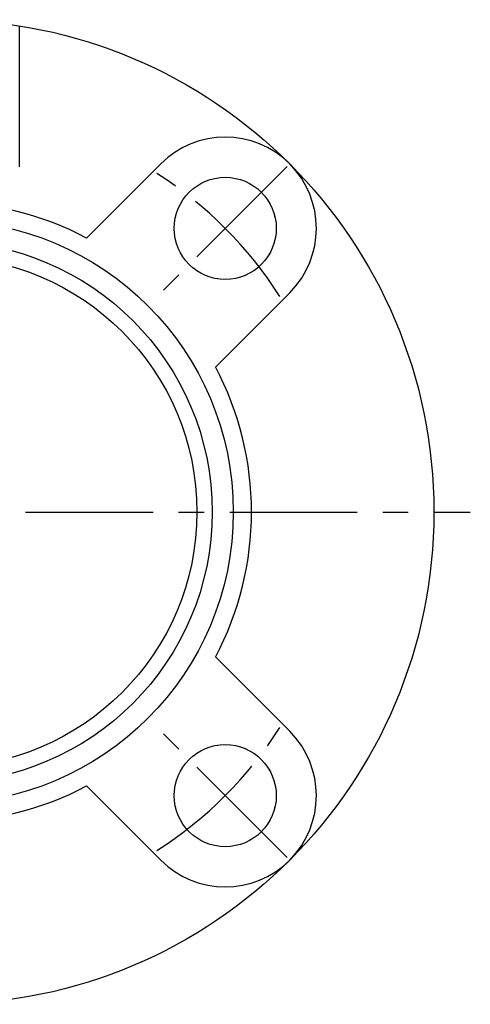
# Model space of a CAD drawing. Extents: x -73 to 156, y -72 to 157.
# Tile 7 of 9: x 11 to 72, y -67 to 68. Entities that reach past the tile are written whole.
import ezdxf

# ---------------------------------------------------------------- set-up
doc = ezdxf.new("R2010")
doc.units = 0
doc.header["$LTSCALE"] = 14
doc.linetypes.add('CENTER', pattern=[2, 1.25, -0.25, 0.25, -0.25])
doc.layers.get('0').update_dxf_attribs({"linetype": 'CONTINUOUS'})
doc.layers.add('CENTER', color=1, linetype='CENTER')

msp = doc.modelspace()

# ---------------------------------------------------------------- linework, layer by layer
for p, q in [((10.7, 47.32), (10.7, 66.65)), ((30.05, 47.73), (19.88, 37.56)), ((47.73, 30.05), (37.56, 19.88)), ((47.73, -30.05), (37.56, -19.88)), ((30.05, -47.73), (19.88, -37.56))]:
    msp.add_line(p, q)
for centre, radius in [((0, 0), 67.5), ((38.89, 38.89), 7), ((0, 0), 40), ((0, 0), 37.1), ((0, 0), 35), ((38.89, -38.89), 7)]:
    msp.add_circle(centre, radius)
for centre, radius, start, end in [((38.89, 38.89), 12.5, 315, 135), ((0, 0), 42.5, 62.1046, 117.8954), ((0, 0), 42.5, 332.1046, 27.8954), ((38.89, -38.89), 12.5, 225, 45), ((0, 0), 42.5, 242.1046, 297.8954)]:
    msp.add_arc(centre, radius, start, end)
at = {"layer": 'CENTER'}
for p, q in [((47.38, 47.38), (30.41, 30.41)), ((-72.5, 0), (72.5, 0)), ((47.38, -47.38), (30.41, -30.41))]:
    msp.add_line(p, q, dxfattribs=at)
for start, end in [(32.4742, 57.5258), (302.4742, 327.5258)]:
    msp.add_arc((0, 0), 55, start, end, dxfattribs=at)

doc.saveas('drawing.dxf')
